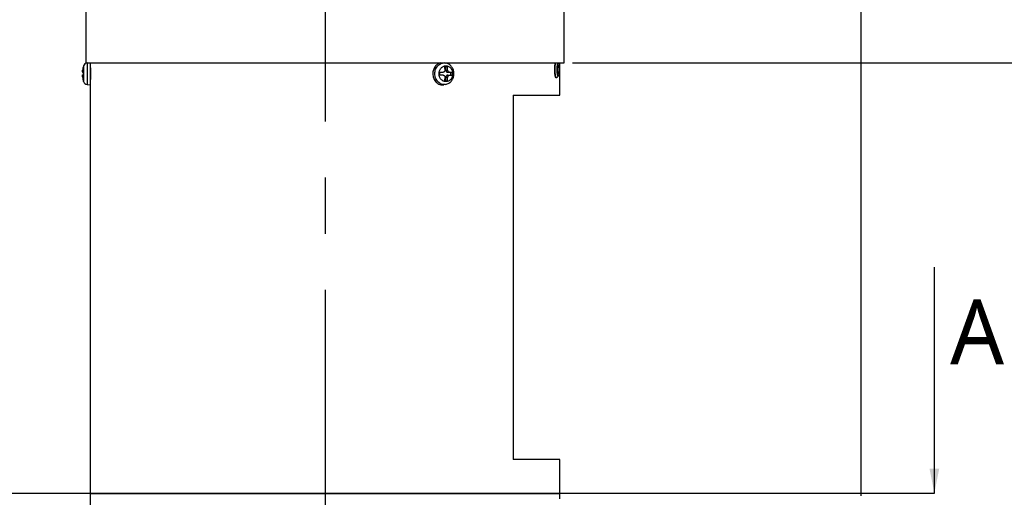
# Model space of a CAD drawing. Header units: millimetres. Extents: x 16 to 3344, y 34 to 2360.
# Tile 10 of 127: x 1064 to 1308, y 463 to 581. Entities that reach past the tile are written whole.
import ezdxf

# ---------------------------------------------------------------- set-up
doc = ezdxf.new("R2010")
doc.units = ezdxf.units.MM
doc.header["$LTSCALE"] = 185.02
doc.linetypes.add('CENTER', pattern=[0.6, 0.375, -0.075, 0.075, -0.075])
doc.layers.get('0').update_dxf_attribs({"linetype": 'CONTINUOUS'})
for name, color, linetype in [('BASE_ASM_PBL3', 7, 'CONTINUOUS'), ('DEFAULT_1', 7, 'CENTER'), ('FRONT_VIEW_VBL2', 7, 'CONTINUOUS'), ('TOP_ASM_PBL10', 7, 'CONTINUOUS')]:
    doc.layers.add(name, color=color, linetype=linetype)
doc.styles.get("Standard").update_dxf_attribs({"font": 'malgun.ttf'})
doc.dimstyles.new('DIMSTYLE_2', dxfattribs={"dimtxt": 16, "dimasz": 6, "dimexe": 1, "dimexo": 0.5, "dimgap": 1, "dimtad": 1, "dimdsep": 46, "dimtxsty": 'Standard', "dimblk": '_FILLED', "dimblk1": '_FILLED', "dimblk2": '_FILLED', "dimcen": 0.09, "dimclrt": 134, "dimazin": 2, "dimtp": 0.5, "dimtm": 0.5, "dimtfac": 1, "dimtofl": 0, "dimtmove": 0, "dimatfit": 3, "dimldrblk": '_FILLED', "dimfxl": 1, "dimtolj": 1, "dimarcsym": 0})
doc.dimstyles.new('DIMSTYLE_9', dxfattribs={"dimtxt": 16, "dimasz": 6, "dimexe": 1, "dimexo": 0.5, "dimgap": 1, "dimtad": 1, "dimdsep": 46, "dimtxsty": 'Standard', "dimblk": '_FILLED', "dimblk1": '_FILLED', "dimblk2": '_FILLED', "dimcen": 0.09, "dimclrt": 134, "dimazin": 2, "dimtp": 0.8, "dimtm": 0.8, "dimtfac": 1, "dimtofl": 0, "dimtmove": 0, "dimatfit": 3, "dimldrblk": '_FILLED', "dimfxl": 1, "dimtolj": 1, "dimarcsym": 0})
doc.dimstyles.get("Standard").update_dxf_attribs({"dimtxt": 8, "dimasz": 6, "dimexe": 1, "dimexo": 0.5, "dimtad": 1, "dimdsep": 46, "dimtxsty": 'Standard', "dimblk": '_FILLED', "dimblk1": '_FILLED', "dimblk2": '_FILLED', "dimcen": 0.09, "dimclrt": 134, "dimazin": 2, "dimtol": 1, "dimtp": 0.016, "dimtm": 0.016, "dimtfac": 1, "dimtofl": 0, "dimtmove": 0, "dimatfit": 3, "dimldrblk": '_FILLED', "dimfxl": 1, "dimtolj": 1, "dimarcsym": 0})

# ---------------------------------------------------------------- blocks, each defined once
blk = doc.blocks.new('_FILLED')
at = {"color": 0, "linetype": 'ByBlock'}
blk.add_solid([(0, 0), (-1, 0.2), (-1, -0.2)], dxfattribs=at)
blk = doc.blocks.new('XSEC_FILLED')
at = {"color": 0, "linetype": 'ByBlock'}
blk.add_solid([(0, 0), (-1, 0.2), (-1, -0.2)], dxfattribs=at)
blk = doc.blocks.new('*D16')
at = {"color": 134, "transparency": 16777216}
for p, q in [((1331.51, 538.57), (1517.71, 538.57)), ((1513.71, 538.57), (1513.71, 443.32)), ((1513.71, 348.07), (1513.71, 443.32)), ((1336.41, 348.07), (1517.71, 348.07))]:
    blk.add_line(p, q, dxfattribs=at)
at = {"color": 134, "transparency": 16777216, "xscale": 6, "yscale": 6, "zscale": 6}
for p, rotation in [((1513.71, 538.57), 90), ((1513.71, 348.07), 270)]:
    blk.add_blockref('_FILLED', p, dxfattribs=dict(at, rotation=rotation))
at = {"color": 134, "transparency": 16777216, "insert": (1493.71, 443.32), "char_height": 16, "width": 53.9259, "attachment_point": 2, "rotation": 90, "line_spacing_factor": 0.9}
blk.add_mtext('190.5', dxfattribs=at)
blk = doc.blocks.new('*D17')
at = {"color": 134, "transparency": 16777216}
for p, q in [((1330.41, 556.17), (1557.71, 556.17)), ((1553.71, 556.17), (1553.71, 452.12)), ((1553.71, 348.07), (1553.71, 452.12)), ((1336.41, 348.07), (1557.71, 348.07))]:
    blk.add_line(p, q, dxfattribs=at)
at = {"color": 134, "transparency": 16777216, "xscale": 6, "yscale": 6, "zscale": 6}
for p, rotation in [((1553.71, 556.17), 90), ((1553.71, 348.07), 270)]:
    blk.add_blockref('_FILLED', p, dxfattribs=dict(at, rotation=rotation))
at = {"color": 134, "transparency": 16777216, "insert": (1533.71, 452.12), "char_height": 16, "width": 53.9259, "attachment_point": 2, "rotation": 90, "line_spacing_factor": 0.9}
blk.add_mtext('208.1', dxfattribs=at)
blk = doc.blocks.new('*D28')
at = {"color": 134, "transparency": 16777216}
for p, q in [((814.17, 761.37), (814.17, 1199.87)), ((1402.91, 431.57), (1402.91, 1199.87)), ((814.17, 1195.87), (1108.54, 1195.87)), ((1402.91, 1195.87), (1108.54, 1195.87))]:
    blk.add_line(p, q, dxfattribs=at)
at = {"color": 134, "transparency": 16777216, "xscale": 6, "yscale": 6, "zscale": 6, "rotation": 180}
blk.add_blockref('_FILLED', (814.17, 1195.87), dxfattribs=at)
at = {"color": 134, "transparency": 16777216, "xscale": 6, "yscale": 6, "zscale": 6}
blk.add_blockref('_FILLED', (1402.91, 1195.87), dxfattribs=at)
at = {"color": 134, "transparency": 16777216, "insert": (1108.54, 1215.87), "char_height": 16, "width": 66.1926, "attachment_point": 2, "line_spacing_factor": 0.9}
blk.add_mtext('588.74', dxfattribs=at)
blk = doc.blocks.new('HATCHING_BL0', base_point=(1298.42, 460.18))
at = {"layer": 'DEFAULT_1', "color": 7}
for p, q in [((1175.85, 432.27), (1215.85, 432.27)), ((1380.99, 432.27), (1420.99, 432.27))]:
    blk.add_line(p, q, dxfattribs=at)
at = {"layer": 'DEFAULT_1', "color": 2}
blk.add_line((1215.85, 432.27), (1380.99, 432.27), dxfattribs=at)
at = {"color": 7, "insert": (1424.9, 480.09), "char_height": 16, "width": 14.637, "attachment_point": 1, "line_spacing_factor": 0.9}
blk.add_mtext('A', dxfattribs=at)
at = {"color": 7}
blk.add_leader([(1420.99, 432.27), (1420.99, 488.09)], dimstyle='Standard', override={"dimtad": 0, "dimldrblk": 'XSEC_FILLED'}, dxfattribs=at)
blk = doc.blocks.new('BASE_ASM_PBL3', base_point=(1095.936, 709.968))
at = {"layer": 'BASE_ASM_PBL3', "color": 7}
for p, q in [((1211.306, 538.568), (1211.306, 555.068)), ((1329.506, 538.568), (1329.506, 555.068)), ((1211.306, 538.568), (1329.506, 538.568)), ((1211.559, 538.543), (1211.835, 538.568)), ((1211.559, 538.543), (1211.559, 533.192)), ((1212.406, 432.268), (1212.406, 538.568)), ((1300.181, 538.513), (1299.87, 538.568)), ((1328.018, 538.022), (1327.844, 537.445)), ((1328.066, 538.414), (1327.916, 538.568)), ((1328.191, 537.445), (1328.018, 538.022)), ((1328.406, 530.568), (1328.406, 538.568)), ((1210.476, 536.311), (1210.47, 536.309)), ((1210.47, 536.309), (1210.649, 536.309)), ((1210.476, 536.311), (1210.649, 536.311)), ((1210.643, 536.155), (1210.476, 536.155)), ((1210.642, 535.653), (1210.642, 535.656)), ((1210.652, 537.692), (1210.643, 537.674)), ((1210.643, 535.653), (1210.643, 535.656)), ((1210.686, 537.827), (1210.686, 533.908)), ((1298.725, 536.234), (1299.577, 536.234)), ((1299.577, 535.501), (1298.725, 535.501)), ((1299.966, 537.668), (1300.601, 537.668)), ((1300.224, 536.784), (1300.224, 537.668)), ((1300.224, 536.784), (1300.689, 536.784)), ((1300.7, 536.234), (1301.842, 536.234)), ((1300.7, 535.501), (1301.842, 535.501)), ((1301.465, 535.501), (1301.465, 536.234)), ((1328.191, 537.445), (1327.844, 537.445)), ((1327.844, 536.29), (1327.844, 537.445)), ((1328.191, 536.29), (1327.844, 536.29)), ((1327.844, 536.29), (1328.018, 535.713)), ((1328.018, 535.713), (1328.191, 536.29)), ((1328.191, 537.445), (1328.191, 536.29)), ((1210.486, 534.923), (1210.476, 534.923)), ((1210.686, 533.908), (1210.643, 534.061)), ((1211.559, 533.192), (1212.406, 533.118)), ((1300.181, 533.223), (1299.767, 533.149)), ((1300.601, 534.068), (1299.966, 534.068)), ((1300.689, 534.951), (1300.224, 534.951)), ((1300.224, 534.068), (1300.224, 534.951)), ((1327.595, 534.868), (1327.525, 534.868)), ((1328.066, 535.322), (1327.656, 534.899)), ((1316.906, 530.568), (1328.406, 530.568)), ((1316.906, 530.568), (1316.906, 440.568)), ((1328.406, 440.568), (1316.906, 440.568)), ((1328.406, 432.268), (1328.406, 440.568)), ((1212.406, 432.268), (1328.406, 432.268)), ((1328.406, 432.068), (1212.406, 432.068)), ((1212.406, 395.068), (1212.406, 432.068)), ((1214.406, 432.068), (1214.406, 432.268)), ((1326.406, 432.068), (1326.406, 432.268)), ((1328.406, 430.868), (1328.406, 432.068))]:
    blk.add_line(p, q, dxfattribs=at)
for centre, radius, start, end in [((1211.646, 537.547), 1, 95, 163.74297), ((1217.365, 535.897), 6.95, 165.0298, 172.43349), ((1217.362, 536.021), 6.72, 176.88379, 183.11621), ((1217.358, 535.714), 6.716, 178.68932, 180.49593), ((1217.407, 535.867), 7.001, 164.8826, 165.04356), ((1217.407, 535.868), 7, 163.74303, 164.88261), ((1285.213, 535.868), 13.517, 358.44556, 1.55444), ((1286.77, 535.912), 13.312, 3.75793, 7.57921), ((1287.279, 535.899), 13.439, 3.77601, 7.56113), ((1288.331, 535.868), 13.517, 358.44556, 1.55444), ((1214.919, 535.513), 4.482, 186.76411, 187.56501), ((1217.365, 535.901), 6.95, 187.56651, 194.9702), ((1217.365, 535.838), 6.949, 187.56577, 194.46931), ((1217.36, 535.837), 6.944, 194.47212, 194.66661), ((1211.646, 534.188), 1, 196.25703, 265), ((1286.644, 535.836), 13.439, 352.43887, 356.22399), ((1287.405, 535.823), 13.312, 352.42079, 356.24207)]:
    blk.add_arc(centre, radius, start, end, dxfattribs=at)
for points, knots in [([(1298.954, 538.568), (1298.819, 538.537), (1298.552, 538.449), (1298.18, 538.241), (1297.845, 537.962), (1297.458, 537.505), (1297.117, 536.803), (1297.025, 536.181), (1297.025, 535.868)], [0, 0, 0, 0, 0.1163454, 0.234829, 0.3560798, 0.4803712, 0.736566, 1, 1, 1, 1]), ([(1297.513, 535.868), (1297.513, 536.059), (1297.548, 536.441), (1297.706, 536.988), (1297.961, 537.485), (1298.303, 537.908), (1298.716, 538.238), (1299.183, 538.459), (1299.681, 538.559), (1300.018, 538.542), (1300.181, 538.513)], [0, 0, 0, 0, 0.1344683, 0.267424, 0.3975857, 0.5241186, 0.6468091, 0.7661577, 0.8833402, 1, 1, 1, 1]), ([(1302.241, 535.868), (1302.241, 536.176), (1302.144, 536.793), (1301.784, 537.483), (1301.374, 537.932), (1301.015, 538.205), (1300.614, 538.406), (1300.327, 538.487), (1300.181, 538.513)], [0, 0, 0, 0, 0.2549303, 0.5066549, 0.6313165, 0.7549491, 0.8777547, 1, 1, 1, 1]), ([(1327.525, 534.868), (1327.515, 534.868), (1327.494, 534.873), (1327.465, 534.895), (1327.437, 534.928), (1327.396, 534.995), (1327.348, 535.111), (1327.298, 535.283), (1327.252, 535.497), (1327.212, 535.746), (1327.18, 536.024), (1327.15, 536.432), (1327.137, 536.957), (1327.163, 537.566), (1327.216, 538.039), (1327.277, 538.364), (1327.313, 538.504), (1327.333, 538.568)], [0, 0, 0, 0, 0.0076298, 0.0167239, 0.0280942, 0.0421195, 0.0785781, 0.1261498, 0.1839903, 0.2508126, 0.3250248, 0.4048108, 0.5730689, 0.738928, 0.8859682, 0.9478628, 1, 1, 1, 1]), ([(1327.595, 534.868), (1327.585, 534.868), (1327.564, 534.873), (1327.535, 534.895), (1327.508, 534.928), (1327.482, 534.974), (1327.456, 535.032), (1327.42, 535.131), (1327.38, 535.284), (1327.34, 535.497), (1327.305, 535.746), (1327.278, 536.024), (1327.252, 536.432), (1327.242, 536.956), (1327.263, 537.566), (1327.308, 538.038), (1327.362, 538.364), (1327.394, 538.504), (1327.412, 538.568)], [0, 0, 0, 0, 0.0075948, 0.0165721, 0.027789, 0.0416518, 0.0583233, 0.0778392, 0.1251913, 0.1829147, 0.2497271, 0.3240277, 0.4039813, 0.5727106, 0.7390056, 0.8862135, 0.9480386, 1, 1, 1, 1]), ([(1328.018, 535.297), (1328.008, 535.297), (1327.987, 535.304), (1327.961, 535.329), (1327.935, 535.368), (1327.911, 535.42), (1327.887, 535.486), (1327.855, 535.599), (1327.82, 535.77), (1327.788, 536.006), (1327.763, 536.274), (1327.748, 536.565), (1327.743, 536.868), (1327.748, 537.17), (1327.763, 537.461), (1327.788, 537.73), (1327.82, 537.965), (1327.855, 538.136), (1327.887, 538.249), (1327.911, 538.315), (1327.935, 538.368), (1327.961, 538.406), (1327.987, 538.431), (1328.008, 538.438), (1328.018, 538.438)], [0, 0, 0, 0, 0.0085072, 0.0191694, 0.0331235, 0.0507974, 0.0722939, 0.0975559, 0.1586913, 0.2323076, 0.3158133, 0.4061595, 0.5, 0.5938405, 0.6841867, 0.7676924, 0.8413087, 0.9024441, 0.9277061, 0.9492026, 0.9668765, 0.9808306, 0.9914928, 1, 1, 1, 1]), ([(1328.018, 538.438), (1328.022, 538.438), (1328.04, 538.436), (1328.056, 538.424), (1328.066, 538.414)], [0, 0, 0, 0, 0.2216767, 1, 1, 1, 1]), ([(1328.066, 538.414), (1328.085, 538.393), (1328.12, 538.331), (1328.16, 538.215), (1328.197, 538.058), (1328.23, 537.866), (1328.256, 537.644), (1328.283, 537.308), (1328.295, 536.868), (1328.283, 536.427), (1328.256, 536.091), (1328.23, 535.869), (1328.197, 535.677), (1328.16, 535.521), (1328.12, 535.404), (1328.085, 535.342), (1328.066, 535.322)], [0, 0, 0, 0, 0.0268861, 0.0661026, 0.11741, 0.1796588, 0.2511853, 0.3299679, 0.5, 0.6700321, 0.7488147, 0.8203412, 0.88259, 0.9338974, 0.9731139, 1, 1, 1, 1]), ([(1210.47, 536.309), (1210.466, 536.309), (1210.459, 536.318), (1210.455, 536.331), (1210.451, 536.348), (1210.449, 536.369), (1210.446, 536.405), (1210.446, 536.488), (1210.454, 536.628), (1210.468, 536.747), (1210.476, 536.812)], [0, 0, 0, 0, 0.0280962, 0.0525076, 0.0851024, 0.1259962, 0.1750436, 0.2962021, 0.6156645, 1, 1, 1, 1]), ([(1210.447, 536.4), (1210.446, 536.369), (1210.446, 536.312), (1210.45, 536.238), (1210.457, 536.19), (1210.467, 536.165), (1210.473, 536.157), (1210.476, 536.155)], [0, 0, 0, 0, 0.38008, 0.6797527, 0.8862612, 0.9537003, 1, 1, 1, 1]), ([(1210.476, 534.986), (1210.467, 535.056), (1210.456, 535.16), (1210.448, 535.294), (1210.446, 535.382), (1210.447, 535.457), (1210.452, 535.516), (1210.46, 535.555), (1210.47, 535.576), (1210.476, 535.581)], [0, 0, 0, 0, 0.3557268, 0.5210537, 0.6693162, 0.7948155, 0.893028, 0.9611754, 1, 1, 1, 1]), ([(1210.652, 536.387), (1210.617, 536.376), (1210.557, 536.354), (1210.499, 536.326), (1210.476, 536.311)], [0, 0, 0, 0, 0.5677812, 1, 1, 1, 1]), ([(1210.476, 536.155), (1210.498, 536.141), (1210.553, 536.114), (1210.61, 536.093), (1210.642, 536.082)], [0, 0, 0, 0, 0.4343893, 1, 1, 1, 1]), ([(1210.476, 535.581), (1210.499, 535.595), (1210.557, 535.624), (1210.617, 535.645), (1210.652, 535.656)], [0, 0, 0, 0, 0.4322188, 1, 1, 1, 1]), ([(1212.407, 537.297), (1212.408, 537.237), (1212.411, 537.063), (1212.42, 536.558), (1212.425, 535.941), (1212.421, 535.294), (1212.416, 534.923), (1212.411, 534.68), (1212.409, 534.554), (1212.407, 534.472), (1212.406, 534.433), (1212.406, 534.421)], [0, 0, 0, 0, 0.0620859, 0.1821457, 0.5270054, 0.7056527, 0.8562862, 0.9146276, 0.9589314, 0.9877157, 1, 1, 1, 1]), ([(1297.025, 535.868), (1297.025, 535.671), (1297.061, 535.279), (1297.223, 534.716), (1297.486, 534.206), (1297.837, 533.771), (1298.262, 533.431), (1298.742, 533.205), (1299.253, 533.102), (1299.599, 533.12), (1299.767, 533.149)], [0, 0, 0, 0, 0.1344683, 0.267424, 0.3975857, 0.5241187, 0.6468091, 0.7661577, 0.8833402, 1, 1, 1, 1]), ([(1300.181, 533.223), (1300.018, 533.194), (1299.681, 533.176), (1299.183, 533.276), (1298.716, 533.497), (1298.303, 533.827), (1297.961, 534.251), (1297.706, 534.747), (1297.548, 535.294), (1297.513, 535.676), (1297.513, 535.868)], [0, 0, 0, 0, 0.1166598, 0.2338423, 0.3531909, 0.4758814, 0.6024143, 0.732576, 0.8655317, 1, 1, 1, 1]), ([(1298.569, 535.868), (1298.569, 536.121), (1298.653, 536.624), (1298.965, 537.173), (1299.314, 537.505), (1299.609, 537.688), (1299.931, 537.802), (1300.266, 537.84), (1300.602, 537.802), (1300.923, 537.688), (1301.219, 537.505), (1301.567, 537.173), (1301.879, 536.624), (1301.963, 536.121), (1301.963, 535.868)], [0, 0, 0, 0, 0.1327984, 0.2609814, 0.3228114, 0.3829813, 0.4418491, 0.5, 0.5581509, 0.6170187, 0.6771886, 0.7390186, 0.8672016, 1, 1, 1, 1]), ([(1301.963, 535.868), (1301.963, 535.614), (1301.879, 535.111), (1301.567, 534.562), (1301.219, 534.231), (1300.923, 534.047), (1300.602, 533.934), (1300.266, 533.895), (1299.931, 533.934), (1299.609, 534.047), (1299.314, 534.231), (1298.965, 534.562), (1298.653, 535.111), (1298.569, 535.614), (1298.569, 535.868)], [0, 0, 0, 0, 0.1327984, 0.2609814, 0.3228114, 0.3829813, 0.4418491, 0.5, 0.5581509, 0.6170187, 0.6771886, 0.7390186, 0.8672016, 1, 1, 1, 1]), ([(1300.054, 536.784), (1300.058, 536.714), (1300.043, 536.572), (1299.942, 536.388), (1299.777, 536.263), (1299.643, 536.234), (1299.577, 536.234)], [0, 0, 0, 0, 0.2603497, 0.5123272, 0.7569487, 1, 1, 1, 1]), ([(1299.577, 535.501), (1299.643, 535.501), (1299.777, 535.473), (1299.942, 535.348), (1300.043, 535.163), (1300.058, 535.021), (1300.054, 534.951)], [0, 0, 0, 0, 0.2430513, 0.4876728, 0.7396503, 1, 1, 1, 1]), ([(1300.181, 533.223), (1300.327, 533.248), (1300.614, 533.329), (1301.015, 533.53), (1301.374, 533.803), (1301.784, 534.252), (1302.144, 534.942), (1302.241, 535.559), (1302.241, 535.868)], [0, 0, 0, 0, 0.1222452, 0.2450508, 0.3686836, 0.4933452, 0.7450699, 1, 1, 1, 1]), ([(1300.224, 536.784), (1300.224, 536.713), (1300.248, 536.572), (1300.351, 536.39), (1300.509, 536.265), (1300.638, 536.234), (1300.7, 536.234)], [0, 0, 0, 0, 0.2663281, 0.5234002, 0.7667825, 1, 1, 1, 1]), ([(1300.7, 535.501), (1300.638, 535.501), (1300.509, 535.471), (1300.351, 535.345), (1300.248, 535.163), (1300.224, 535.022), (1300.224, 534.951)], [0, 0, 0, 0, 0.2332175, 0.4765998, 0.7336719, 1, 1, 1, 1]), ([(1301.165, 536.234), (1301.107, 536.234), (1300.983, 536.267), (1300.831, 536.392), (1300.725, 536.572), (1300.694, 536.713), (1300.689, 536.784)], [0, 0, 0, 0, 0.221894, 0.4649154, 0.7282668, 1, 1, 1, 1]), ([(1300.689, 534.951), (1300.694, 535.023), (1300.725, 535.163), (1300.831, 535.343), (1300.983, 535.469), (1301.107, 535.501), (1301.165, 535.501)], [0, 0, 0, 0, 0.2717332, 0.5350846, 0.778106, 1, 1, 1, 1]), ([(1210.447, 535.336), (1210.445, 535.285), (1210.45, 535.168), (1210.461, 535.051), (1210.468, 534.985)], [0, 0, 0, 0, 0.4323126, 1, 1, 1, 1]), ([(1210.643, 534.061), (1210.642, 534.068), (1210.641, 534.084), (1210.647, 534.099), (1210.652, 534.105)], [0, 0, 0, 0, 0.4809515, 1, 1, 1, 1]), ([(1327.656, 534.899), (1327.647, 534.89), (1327.629, 534.874), (1327.605, 534.868), (1327.595, 534.868)], [0, 0, 0, 0, 0.5481907, 1, 1, 1, 1]), ([(1328.066, 535.322), (1328.062, 535.318), (1328.049, 535.306), (1328.03, 535.297), (1328.018, 535.297)], [0, 0, 0, 0, 0.2932783, 1, 1, 1, 1])]:
    blk.add_open_spline(points, degree=3, knots=knots, dxfattribs=at)
blk.add_open_spline([(1210.643, 537.674), (1210.642, 537.668), (1210.641, 537.662), (1210.642, 537.656)], degree=3, dxfattribs=at)
at = {"layer": 'BASE_ASM_PBL3', "color": 134}
for base, p1, p2, angle, picture, middle in [((1553.706, 556.168), (1335.906, 348.068), (1329.906, 556.168), 90, '*D17', (1553.706, 451.959)), ((1513.706, 348.068), (1331.006, 538.568), (1335.906, 348.068), 270, '*D16', (1513.706, 443.426))]:
    dim = blk.add_linear_dim(base=base, p1=p1, p2=p2, angle=angle, dimstyle='DIMSTYLE_2', dxfattribs=at)
    dim.commit()
    dim.dimension.update_dxf_attribs({"geometry": picture, "text_midpoint": middle, "dimtype": 160})
blk = doc.blocks.new('TOP_ASM_PBL10', base_point=(1038.536, 739.968))
at = {"layer": 'TOP_ASM_PBL10', "color": 134}
dim = blk.add_linear_dim(base=(1402.906, 1195.868), p1=(814.165, 760.868), p2=(1402.906, 431.068), dimstyle='DIMSTYLE_9', dxfattribs=at)
dim.commit()
dim.dimension.update_dxf_attribs({"geometry": '*D28', "text_midpoint": (1108.986, 1195.868), "dimtype": 160})
blk = doc.blocks.new('FRONT_VIEW_VBL2', base_point=(1115.94, 739.97))
at = {"layer": 'BASE_ASM_PBL3'}
blk.add_blockref('BASE_ASM_PBL3', (1095.94, 709.97), dxfattribs=at)
at = {"layer": 'TOP_ASM_PBL10'}
blk.add_blockref('TOP_ASM_PBL10', (1038.54, 739.97), dxfattribs=at)

msp = doc.modelspace()

# ---------------------------------------------------------------- linework, layer by layer
at = {"layer": 'DEFAULT_1', "color": 1}
msp.add_line((1140, 1624.5), (1140, 370), dxfattribs=at)

# ---------------------------------------------------------------- block references
msp.add_blockref('HATCHING_BL0', (1168.012, 492.112))
at = {"layer": 'FRONT_VIEW_VBL2'}
msp.add_blockref('FRONT_VIEW_VBL2', (985.529, 771.9), dxfattribs=at)

doc.saveas('drawing.dxf')
